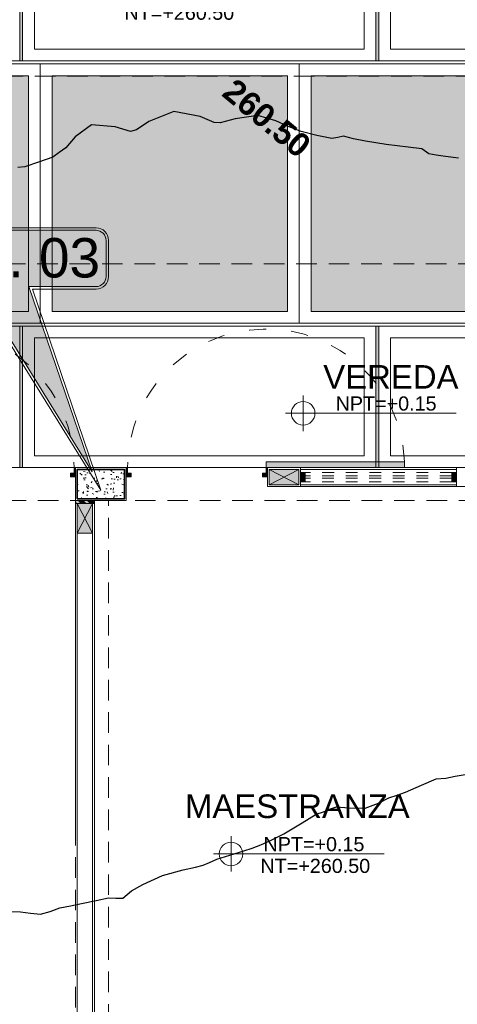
# Model space of a CAD drawing. Header units: millimetres. Extents: x -8931983 to 9630244, y 4 to 18563053.
# Tile 56 of 256: x 349138.31 to 349142.02, y 9281933.57 to 9281941.92. Entities that reach past the tile are written whole.
import ezdxf

# ---------------------------------------------------------------- set-up
doc = ezdxf.new("R2010")
doc.units = ezdxf.units.MM
for name, pattern in [('01 nivel$0$HIDDEN2', [0.1875, 0.125, -0.0625]), ('ACAD_ISO03W100', [30, 12, -18]), ('CONTINUA', [0]), ('DASHED2', [0.375, 0.25, -0.125]), ('HIDDEN', [9.524999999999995, 6.349999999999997, -3.174999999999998])]:
    doc.linetypes.add(name, pattern=pattern)
for name, color, linetype, lineweight in [('.', 7, 'Continuous', 0), ('0_PROYECCIONES 1', 1, 'DASHED2', 0), ('0_VANOS', 30, 'Continuous', 9), ('COLUMNAS', 3, 'Continuous', 35), ('COLUMNETAS TOP', 253, 'Continuous', 0), ('G-ANNO-DIMS', 7, 'Continuous', 5), ('JUNTAS DE DILATACIÓN', 160, 'CONTINUA', 9), ('LPUERTAS', 7, 'Continuous', 5), ('MURO', 133, 'Continuous', 15), ('PUERTAS-1.5', 1, 'Continuous', 9), ('TARRAJEO', 32, 'Continuous', 0), ('TEXTO AMBIENTES', 7, 'Continuous', 30), ('TRAZO', 2, 'Continuous', 5), ('vereda', 254, 'Continuous', 5)]:
    doc.layers.add(name, color=color, linetype=linetype, lineweight=lineweight)
for name, color, linetype, lineweight, true_color in [('0_COLUMNA ACHURADO', 250, 'Continuous', 0, 0x363636), ('0_PISOS', 252, 'Continuous', 0, 0x8a8a8a), ('0_TEXTURA PISOS', 252, 'Continuous', 0, 0x8c8c8c), ('PISO Cemento pulido', 254, 'Continuous', 5, 0xd1d1d1)]:
    doc.layers.add(name, color=color, linetype=linetype, lineweight=lineweight, true_color=true_color)
doc.layers.add('Areas', color=6, linetype='Continuous', plot=False)
doc.layers.add('C-TOPO', color=7, linetype='Continuous')
doc.layers.add('C-TOPO-TEXT', color=7, linetype='Continuous')
doc.styles.add('Arial_1', font='arial.ttf', dxfattribs={"height": 0.15})
doc.styles.get("Standard").update_dxf_attribs({"font": 'arial.ttf'})

# ---------------------------------------------------------------- blocks, each defined once
blk = doc.blocks.new('topooooo')
at = {"layer": 'C-TOPO', "color": 252, "linetype": 'Continuous', "lineweight": 25, "true_color": 0x939598, "elevation": 2.117999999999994, "flags": 128}
for points in [[(-96.23605467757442, -194.255040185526), (-96.33099251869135, -194.3140000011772), (-96.3990622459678, -194.3553128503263), (-96.45451162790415, -194.3874883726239), (-96.52799999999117, -194.3926852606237), (-96.62472934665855, -194.4555495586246), (-96.78405326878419, -194.5579467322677), (-96.93639433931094, -194.6469172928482), (-97.02799999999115, -194.6981754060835), (-97.10809228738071, -194.7339077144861), (-97.13884597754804, -194.7730275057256), (-97.17161702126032, -194.8140000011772), (-97.28706791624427, -194.8736284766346), (-97.40911198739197, -194.932888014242), (-97.46836553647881, -194.9535270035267), (-97.52799999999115, -194.9732709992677), (-97.6331412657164, -195.0007263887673), (-97.77956006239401, -195.0624399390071), (-97.90991588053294, -195.2069660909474), (-97.98609659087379, -195.3140000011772), (-98.02799999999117, -195.3462757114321), (-98.15139186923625, -195.3807759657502), (-98.35027666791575, -195.4917233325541), (-98.4612240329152, -195.6906081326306), (-98.49572428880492, -195.8140000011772), (-98.52799999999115, -195.8559034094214), (-98.65192012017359, -195.9091012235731), (-98.81749730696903, -196.0245026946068), (-98.86008513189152, -196.1923664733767), (-98.86271717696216, -196.3140000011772), (-98.87855224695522, -196.3797581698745), (-98.89768085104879, -196.4443191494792), (-98.96277854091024, -196.5561299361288), (-99.02799999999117, -196.6605723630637), (-99.06823750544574, -196.7010684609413)], [(-95.09973960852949, -201.607240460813), (-95.02799999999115, -201.5517126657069), (-94.95375893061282, -201.5069109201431), (-94.88304322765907, -201.4589567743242), (-94.83508908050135, -201.3882410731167), (-94.79028733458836, -201.3140000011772), (-94.73380755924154, -201.2431346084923), (-94.67290861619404, -201.1690913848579), (-94.59481019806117, -201.0690189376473), (-94.52799999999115, -200.985597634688), (-94.47744547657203, -200.9459672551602), (-94.43273061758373, -200.9092693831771), (-94.41391660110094, -200.8140000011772), (-94.37376224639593, -200.7119642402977), (-94.2948661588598, -200.5471338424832), (-94.19032203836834, -200.3966020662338), (-94.12451600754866, -200.3140000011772), (-94.08269583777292, -200.2593041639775), (-94.05799575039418, -200.2077108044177), (-94.02799999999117, -200.1465163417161), (-93.96416440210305, -200.0498120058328), (-93.89542671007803, -199.9465732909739), (-93.85517678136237, -199.8807173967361), (-93.8164615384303, -199.8140000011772), (-93.77378783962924, -199.7270019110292), (-93.72452974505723, -199.6174702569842), (-93.66370001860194, -199.4459142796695), (-93.61873543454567, -199.3140000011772), (-93.58414657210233, -199.2578534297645), (-93.55939552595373, -199.2095454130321), (-93.52799999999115, -199.1548710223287), (-93.44059466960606, -199.0952768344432), (-93.33194990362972, -199.0100500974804), (-93.27335928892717, -198.903877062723), (-93.23392485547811, -198.8140000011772), (-93.19434677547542, -198.7506129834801), (-93.15477935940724, -198.6872206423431), (-93.08803236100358, -198.5531575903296), (-93.02799999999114, -198.4329839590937), (-92.96619444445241, -198.3758055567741), (-92.91562626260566, -198.3140000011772), (-92.84907371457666, -198.2350882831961)]]:
    blk.add_lwpolyline(points, dxfattribs=at)
at = {"layer": 'C-TOPO-TEXT', "color": 252, "linetype": 'Continuous', "lineweight": -3, "true_color": 0x939598, "insert": (-97.70635066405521, -195.0315831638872, 2.117999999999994), "char_height": 0.2, "attachment_point": 5, "line_spacing_factor": 0.5}
blk.add_mtext('{\\fArial|b1|i0|c0|p34;260.50}', dxfattribs=at)
blk = doc.blocks.new('dsfd')
at = {"layer": '.', "true_color": 0xffffff, "transparency": 33554687}
h = blk.add_hatch(color=7, dxfattribs=at)
h.dxf.hatch_style = 1
h.paths.add_polyline_path([(333301.0459723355, 9094259.161329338, 0.4142135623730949), (333300.8419723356, 9094259.365329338), (333299.478153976, 9094259.36532934), (333300.7642839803, 9094263.123035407), (333298.4322020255, 9094259.36532934), (333296.766371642, 9094259.365329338, 0.4142135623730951), (333296.5623716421, 9094259.161329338), (333296.5623716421, 9094258.427648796, 0.4142135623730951), (333296.766371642, 9094258.223648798), (333300.8419723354, 9094258.223648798, 0.4142135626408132), (333301.0459723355, 9094258.427648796)])
at = {"layer": 'TRAZO', "color": 242, "true_color": 0xcd2027}
for p, q in [((333298.3987322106, 9094259.41632934), (333296.7663716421, 9094259.41632934)), ((333300.8419723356, 9094259.41632934), (333299.5539163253, 9094259.41632934)), ((333296.5113716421, 9094259.161329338), (333296.5113716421, 9094258.427648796)), ((333301.0969723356, 9094258.427648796), (333301.0969723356, 9094259.161329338)), ((333296.7663716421, 9094258.223648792), (333300.8419723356, 9094258.223648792)), ((333296.7663716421, 9094258.172648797), (333300.8419723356, 9094258.172648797))]:
    blk.add_line(p, q, dxfattribs=at)
for points in [[(333299.5539163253, 9094259.41632934), (333300.9405419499, 9094263.493060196), (333298.3987322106, 9094259.41632934)], [(333300.8419723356, 9094259.36532934), (333299.478153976, 9094259.36532934), (333300.7642839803, 9094263.123035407), (333298.4322020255, 9094259.36532934), (333296.7663716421, 9094259.36532934)]]:
    blk.add_lwpolyline(points, dxfattribs=at)
for points in [[(333296.7663716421, 9094259.365329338, 0.4142135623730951), (333296.5623716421, 9094259.161329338), (333296.5623716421, 9094258.427648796, 0.4142135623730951), (333296.7663716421, 9094258.223648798)], [(333300.8419723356, 9094258.223648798, 0.4142135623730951), (333301.0459723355, 9094258.427648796), (333301.0459723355, 9094259.161329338, 0.4142135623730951), (333300.8419723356, 9094259.365329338)]]:
    blk.add_lwpolyline(points, format="xyb", dxfattribs=at)
for centre, start, end in [((333296.7663716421, 9094259.161329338), 90, 180), ((333300.8419723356, 9094259.161329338), 0, 90), ((333296.7663716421, 9094258.427648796), 180, 270), ((333300.8419723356, 9094258.427648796), 270, 0)]:
    blk.add_arc(centre, 0.255, start, end, dxfattribs=at)
blk = doc.blocks.new('edf 2 pg bloque')
at = {"layer": '0_PROYECCIONES 1', "ltscale": 0.7, "elevation": 1410.932808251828}
blk.add_lwpolyline([(-8.830000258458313, 1.6699531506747), (1.49999973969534, 1.6699531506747), (1.49999973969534, -12.6600468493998), (-8.830000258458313, -12.6600468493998)], close=True, dxfattribs=at)
blk = doc.blocks.new('JUNTA VEREDA')
at = {"layer": '.', "true_color": 0x939598}
h = blk.add_hatch(dxfattribs=at)
h.set_pattern_fill('ANGLE', color=252)
h.set_pattern_definition([(0, (0, 0), (0, 6.985), [5.08, -1.905]), (90, (0, 0), (-6.985, 4e-16), [5.08, -1.905])])
h.paths.add_polyline_path([(-0.01331989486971, 1.200000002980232), (0.0120801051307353, 1.200000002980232), (0.0120801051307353, 0), (-0.01331989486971, 0)])
h = blk.add_hatch(color=252, dxfattribs=at)
h.dxf.hatch_style = 1
h.paths.add_polyline_path([(0.0120801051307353, 1.200000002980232), (-0.01331989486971, 1.200000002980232), (-0.01331989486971, 0), (0.0120801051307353, 0)])
at = {"layer": '0_TEXTURA PISOS'}
h = blk.add_hatch(dxfattribs=at)
h.set_pattern_fill('ANGLE', color=256)
h.set_pattern_definition([(0, (-5477.766061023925, -1210.968031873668), (0, 6.985), [5.08, -1.905]), (90, (-5477.766061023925, -1210.968031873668), (-6.985, 4e-16), [5.08, -1.905])])
h.paths.add_polyline_path([(-0.01331989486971, 1.200000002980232), (0.0120801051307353, 1.200000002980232), (0.0120801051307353, 0), (-0.01331989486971, 0)])
at = {"layer": 'vereda'}
blk.add_lwpolyline([(-0.01331989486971, 1.200000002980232), (0.0120801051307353, 1.200000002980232), (0.0120801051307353, 0), (-0.01331989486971, 0)], close=True, dxfattribs=at)
blk = doc.blocks.new('verda bloque edf 02 pg')
at = {"layer": 'vereda'}
for points, elevation in [([(0, 3.7252903e-09), (-9.72999999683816, 3.7252903e-09), (-9.72999999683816, -13.32999999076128), (2.5611371e-09, -13.32999999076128)], 726.0150417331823), ([(-8.504600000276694, -13.32999999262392), (-5.504600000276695, -13.32999999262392), (-5.504600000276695, -12.12999999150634), (-8.504600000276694, -12.12999999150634)], 726.015041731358), ([(-5.479200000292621, -13.32999999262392), (-2.479200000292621, -13.32999999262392), (-2.479200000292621, -12.12999999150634), (-5.479200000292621, -12.12999999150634)], 726.015041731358), ([(-2.453800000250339, -13.32999998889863), (2.4447218e-09, -13.32999998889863), (2.4447218e-09, -12.12999998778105), (-2.453800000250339, -12.12999998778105)], 726.015041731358), ([(-5.379200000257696, -13.22999999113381), (-2.579200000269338, -13.22999999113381), (-2.579200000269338, -12.22999999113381), (-5.379200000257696, -12.22999999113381)], 726.015041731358), ([(-2.353800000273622, -13.22999998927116), (-0.0999999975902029, -13.22999998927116), (-0.0999999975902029, -12.22999998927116), (-2.353800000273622, -12.22999998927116)], 726.015041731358)]:
    blk.add_lwpolyline(points, close=True, dxfattribs=dict(at, elevation=elevation))
for p in [(-5.491280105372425, -13.32999999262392, 726.015041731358), (-2.46588010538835, -13.32999999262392, 726.015041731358)]:
    blk.add_blockref('JUNTA VEREDA', p, dxfattribs=at)
at = {"layer": 'TEXTO AMBIENTES', "insert": (-4.614534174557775, -12.86074662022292, 726.0150417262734), "char_height": 0.12, "width": 0.9021418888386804, "attachment_point": 1, "line_spacing_factor": 0.9417779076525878, "style": 'Arial_1'}
blk.add_mtext('NT=+260.50', dxfattribs=at)
blk = doc.blocks.new('servicios generales')
at = {"layer": '0_COLUMNA ACHURADO'}
h = blk.add_hatch(dxfattribs=at)
h.set_pattern_fill('AR-CONC', color=256, scale=0.00088, angle=90.00000000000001)
h.set_pattern_definition([(140, (0, 0), (0.0140263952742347, 0.1603225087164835), [0.016764, -0.184404]), (85.00000000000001, (0, 0), (-0.1681300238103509, -0.0310142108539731), [0.0134112, -0.1475237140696]), (190.4514447, (0.00116886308, 0.01336016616), (-0.1541036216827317, 0.1293082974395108), [0.014247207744, -0.156719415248]), (136.1842, (-0.044704, 0), (0.0369972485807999, 0.2385495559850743), [0.025146, -0.2766059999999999]), (186.63555761, (-0.04162092, 0.019879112), (-0.2177349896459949, 0.2089156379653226), [0.0213708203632, -0.2350793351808]), (81.18415117, (-0.044704, 0), (-0.2177349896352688, 0.2089156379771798), [0.0201167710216, -0.2212845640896]), (111, (-0.033528, 0.022352), (0.0899933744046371, 0.1334206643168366), [0.016764, -0.184404]), (56.00000000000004, (-0.033528, 0.022352), (-0.1620854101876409, 0.0543857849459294), [0.0134112, -0.1475232]), (161.451445, (-0.026028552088, 0.033470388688), (-0.0720920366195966, 0.1878064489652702), [0.014247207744, -0.1567191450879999]), (127.5, (0, 0), (-0.0744084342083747, 0.0027179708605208), [0, -0.14573504, 0, -0.1497584, 0, -0.148082]), (97.5, (0, 0), (-0.0881589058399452, 0.0588013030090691), [0, -0.08538464, 0, -0.14238224, 0, -0.0564388]), (57.50000000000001, (0, -0.04984496), (0.0050412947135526, 0.1193197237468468), [0, -0.05588, 0, -0.1743456, 0, -0.2313432]), (47.5, (0, -0.07219696), (-0.0223753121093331, 0.1303536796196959), [0, -0.072644, 0, -0.11578336, 0, -0.1642872])])
h.paths.add_polyline_path([(-10.39999966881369, 5.800000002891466), (-10.7999999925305, 5.800000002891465), (-10.7999999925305, 5.550000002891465), (-10.39999966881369, 5.550000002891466)])
at = {"layer": 'COLUMNAS', "color": 6, "elevation": 7.823928e-10}
blk.add_lwpolyline([(-10.7999999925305, 5.550000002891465), (-10.39999966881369, 5.550000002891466), (-10.39999966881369, 5.800000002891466), (-10.7999999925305, 5.800000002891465)], close=True, dxfattribs=at)
at = {"layer": 'TARRAJEO', "elevation": 7.823928e-10}
blk.add_lwpolyline([(-10.8149999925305, 5.535000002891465), (-10.38499966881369, 5.535000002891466), (-10.38499966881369, 5.815000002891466), (-10.8149999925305, 5.815000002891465)], close=True, dxfattribs=at)
blk = doc.blocks.new('*U1485')
at = {"linetype": 'Continuous', "true_color": 0xbebebe}
for points in [[(3032.131410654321, 1351.188780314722), (3032.131410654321, 1351.268780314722), (3032.171410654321, 1351.268780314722), (3032.171410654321, 1351.188780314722)], [(3033.416410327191, 1351.188780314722), (3033.416410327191, 1351.268780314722), (3033.456410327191, 1351.268780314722), (3033.456410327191, 1351.188780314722)]]:
    blk.add_hatch(color=9, dxfattribs=at).paths.add_polyline_path(points)
at = {"layer": '0_VANOS', "linetype": 'Continuous'}
for p, q in [((3032.131410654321, 1351.268780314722), (3032.171410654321, 1351.268780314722)), ((3032.131410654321, 1351.268780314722), (3032.131410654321, 1351.188780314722)), ((3032.171410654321, 1351.268780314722), (3032.171410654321, 1351.188780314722)), ((3033.416410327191, 1351.188780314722), (3033.416410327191, 1351.268780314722)), ((3033.416410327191, 1351.268780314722), (3033.456410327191, 1351.268780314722)), ((3033.456410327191, 1351.268780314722), (3033.456410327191, 1351.188780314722)), ((3032.171410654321, 1351.188780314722), (3032.131410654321, 1351.188780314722)), ((3033.456410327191, 1351.188780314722), (3033.416410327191, 1351.188780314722))]:
    blk.add_line(p, q, dxfattribs=at)
at = {"layer": '0_VANOS', "linetype": '01 nivel$0$HIDDEN2', "ltscale": 0.5}
for p, q in [((3032.170780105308, 1351.268780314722), (3033.415779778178, 1351.268780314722)), ((3032.171410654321, 1351.238780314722), (3033.416410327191, 1351.238780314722)), ((3032.171410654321, 1351.218780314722), (3033.416410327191, 1351.218780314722)), ((3032.171410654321, 1351.188780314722), (3033.416410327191, 1351.188780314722))]:
    blk.add_line(p, q, dxfattribs=at)
at = {"layer": '0_VANOS', "linetype": '01 nivel$0$HIDDEN2'}
blk.add_line((3033.416410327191, 1351.268780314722), (3033.456410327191, 1351.268780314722), dxfattribs=at)
blk = doc.blocks.new('Cotas de elevación - M_Cota de elevación - Destino rellenado-517392-Nivel 1')
at = {"layer": 'G-ANNO-DIMS'}
for p, q in [((0, -0.0015), (0, 0.0015)), ((-0.0015, 0), (0.013, 0))]:
    blk.add_line(p, q, dxfattribs=at)
blk.add_circle((0, 0), 0.001, dxfattribs=at)
blk = doc.blocks.new('00_PTA_ 01')
at = {"layer": 'PUERTAS-1.5', "true_color": 0xffffff}
h = blk.add_hatch(color=7, dxfattribs=at)
h.dxf.hatch_style = 1
h.paths.add_polyline_path([(1.970000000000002, 0.1050000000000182), (0.9900000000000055, 0.1049999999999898), (0.9900000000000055, 0.0649999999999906), (1.970000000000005, 0.0650000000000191)])
h = blk.add_hatch(color=7, dxfattribs=at)
h.dxf.hatch_style = 1
h.paths.add_polyline_path([(0, 0), (0.0349999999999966, 0), (0.0349999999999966, 0.0249999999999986), (0.009999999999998, 0.0250000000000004), (0.009999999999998, 0.0649999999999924), (0, 0.0649999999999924)])
h = blk.add_hatch(color=7, dxfattribs=at)
h.dxf.hatch_style = 1
h.paths.add_polyline_path([(1, 3.6e-15), (1, 0.0649999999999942), (0.9900000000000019, 0.0649999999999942), (0.9900000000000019, 0.0250000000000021), (0.9650000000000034, 0.0250000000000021), (0.9650000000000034, 3.6e-15)])
at = {"layer": 'PUERTAS-1.5'}
for points in [[(1.970000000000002, 0.1050000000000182), (0.9900000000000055, 0.1049999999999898), (0.9900000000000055, 0.0649999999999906), (1.970000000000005, 0.0650000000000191)], [(0, 0), (0.0349999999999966, 0), (0.0349999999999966, 0.0249999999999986), (0.009999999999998, 0.0250000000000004), (0.009999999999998, 0.0649999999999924), (0, 0.0649999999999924)], [(1, 3.6e-15), (1, 0.0649999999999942), (0.9900000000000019, 0.0649999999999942), (0.9900000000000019, 0.0250000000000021), (0.9650000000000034, 0.0250000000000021), (0.9650000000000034, 3.6e-15)]]:
    blk.add_lwpolyline(points, close=True, dxfattribs=at)
at = {"layer": 'PUERTAS-1.5', "linetype": 'ACAD_ISO03W100', "ltscale": 0.01}
blk.add_arc((0.9904164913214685, 0.0645919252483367), 0.9804165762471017, 2.362126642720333, 179.9761520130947, dxfattribs=at)
at = {"layer": 'PUERTAS-1.5', "linetype": 'HIDDEN', "ltscale": 0.25}
blk.add_arc((0.9900000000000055, 0.0650000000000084), 0.9799999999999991, 359.9999999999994, 1.2213e-12, dxfattribs=at)
blk = doc.blocks.new('bloque 03 pg')
at = {"layer": '.', "true_color": 0xadddf7, "transparency": 33554572}
h = blk.add_hatch(color=141, dxfattribs=at)
h.dxf.hatch_style = 1
h.paths.add_polyline_path([(-10.82999999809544, -0.279999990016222), (-10.82999999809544, -0.304999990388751), (-10.66999999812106, -0.304999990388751), (-10.66999999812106, -0.279999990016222)])
at = {"layer": 'COLUMNETAS TOP', "true_color": 0xc0c0c0}
for points in [[(-9.184999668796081, -0.14499974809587), (-8.934999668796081, -0.14499974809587), (-8.934999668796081, -0.0149997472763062), (-9.184999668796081, -0.0149997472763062)], [(-10.81499999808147, -0.304999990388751), (-10.81499999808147, -0.5549999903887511), (-10.68499999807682, -0.5549999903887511), (-10.68499999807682, -0.304999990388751)]]:
    blk.add_hatch(color=9, dxfattribs=at).paths.add_polyline_path(points)
at = {"layer": 'JUNTAS DE DILATACIÓN'}
h = blk.add_hatch(dxfattribs=at)
h.set_pattern_fill('ANSI34', color=256, scale=0.0029, angle=90.09396363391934)
h.set_pattern_definition([(135.0939636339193, (1522.311894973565, -5587.225869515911), (-0.0389999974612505, -0.0391281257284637), []), (135.0939636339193, (1522.311873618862, -5587.21284815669), (-0.0389999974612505, -0.0391281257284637), []), (135.0939636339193, (1522.31185226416, -5587.19982679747), (-0.0389999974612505, -0.0391281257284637), []), (135.0939636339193, (1522.31183090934, -5587.186805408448), (-0.0389999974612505, -0.0391281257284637), [])])
h.paths.add_polyline_path([(-10.82999999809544, -0.279999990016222), (-10.82999999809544, -0.304999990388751), (-10.66999999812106, -0.304999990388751), (-10.66999999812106, -0.279999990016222)])
at = {"layer": '0_PROYECCIONES 1', "ltscale": 0.7, "elevation": 664.3691289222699}
blk.add_lwpolyline([(-15.82999992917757, 1.729864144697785), (1.500000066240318, 1.729864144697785), (1.500000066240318, -7.100135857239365), (-15.82999992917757, -7.100135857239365)], close=True, dxfattribs=at)
at = {"layer": '0_PROYECCIONES 1', "ltscale": 0.7}
for points in [[(-0.4299996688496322, -0.2799999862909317), (-0.4299996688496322, 1.11758709e-08), (-13.8999996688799, 1.3038516e-08), (-13.8999996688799, -0.2799999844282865)], [(-10.54999999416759, -0.2799999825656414), (-10.8299999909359, -0.2799999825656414), (-10.82999966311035, -5.549999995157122), (-10.54999966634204, -5.549999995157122)]]:
    blk.add_lwpolyline(points, close=True, dxfattribs=at)
at = {"layer": 'COLUMNETAS TOP'}
for p, q in [((-8.934999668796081, -0.14499974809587), (-9.184999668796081, -0.0149997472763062)), ((-9.184999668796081, -0.14499974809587), (-8.934999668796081, -0.0149997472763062)), ((-10.81499999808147, -0.5549999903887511), (-10.68499999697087, -0.304999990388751)), ((-10.81499999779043, -0.304999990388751), (-10.68499999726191, -0.5549999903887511))]:
    blk.add_line(p, q, dxfattribs=at)
at = {"layer": 'COLUMNETAS TOP', "elevation": -7.826202e-10}
for points in [[(-9.184999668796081, -0.14499974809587), (-8.934999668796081, -0.14499974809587), (-8.934999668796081, -0.0149997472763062), (-9.184999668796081, -0.0149997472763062)], [(-10.81499999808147, -0.304999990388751), (-10.81499999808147, -0.5549999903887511), (-10.68499999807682, -0.5549999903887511), (-10.68499999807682, -0.304999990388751)]]:
    blk.add_lwpolyline(points, close=True, dxfattribs=at)
at = {"layer": 'JUNTAS DE DILATACIÓN', "elevation": -7.826202e-10}
blk.add_lwpolyline([(-10.82999999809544, -0.279999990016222), (-10.82999999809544, -0.304999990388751), (-10.66999999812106, -0.304999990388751), (-10.66999999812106, -0.279999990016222)], close=True, dxfattribs=at)
at = {"layer": 'MURO'}
for p, q in [((-7.594999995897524, -0.0149997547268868, -705.4664041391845), (-8.919999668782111, -0.0150001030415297, -705.4664041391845)), ((-7.594999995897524, -0.1450000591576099, -705.4664041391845), (-8.919999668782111, -0.1450000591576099, -705.4664041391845)), ((-10.81499999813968, -5.274999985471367), (-10.81499999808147, -0.5549999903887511, -705.4664041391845)), ((-10.68499999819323, -5.274999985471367, -705.4664041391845), (-10.68499999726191, -0.5549999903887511, -705.4664041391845))]:
    blk.add_line(p, q, dxfattribs=at)
at = {"layer": 'TARRAJEO'}
for p, q in [((-7.594999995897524, 3.16649675e-08, 664.3691289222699), (-8.919999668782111, 9.3132257e-09, 664.3691289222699)), ((-7.594999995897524, -0.1599999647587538, 664.3691289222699), (-8.919999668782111, -0.1599999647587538, 664.3691289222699)), ((-10.82999999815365, -3.118000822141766, 664.3691289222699), (-10.82999999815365, -0.279999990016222, 664.3691289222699)), ((-10.66999999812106, -5.549999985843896, 664.3691289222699), (-10.66999999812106, -0.279999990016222, 664.3691289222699))]:
    blk.add_line(p, q, dxfattribs=at)
at = {"layer": 'TARRAJEO', "elevation": -7.826202e-10}
for points in [[(-9.199999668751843, -0.1599997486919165), (-8.919999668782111, -0.1599997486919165), (-8.919999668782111, 2.514570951e-07), (-9.199999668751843, 2.514570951e-07)], [(-7.329999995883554, -0.1599999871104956), (-7.594999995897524, -0.1599999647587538), (-7.594999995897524, 3.53902578e-08), (-7.329999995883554, 1.11758709e-08)]]:
    blk.add_lwpolyline(points, close=True, dxfattribs=at)
at = {"xscale": -1}
blk.add_blockref('*U1485', (3024.536410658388, -1351.308780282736, -664.3691289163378), dxfattribs=at)
at = {"layer": 'LPUERTAS', "yscale": 1.199999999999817, "zscale": 1.199999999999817}
for p, xscale in [((-10.82999999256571, -0.0779796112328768), -1.199999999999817), ((-10.39999966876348, -0.0779999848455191), 1.199999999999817)]:
    blk.add_blockref('00_PTA_ 01', p, dxfattribs=dict(at, xscale=xscale))
at = {"layer": 'TEXTO AMBIENTES', "xscale": 99.99999999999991, "yscale": 99.99999999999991, "zscale": 99.99999999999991}
blk.add_blockref('Cotas de elevación - M_Cota de elevación - Destino rellenado-517392-Nivel 1', (-9.509425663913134, -3.277073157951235, -441.5074041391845), dxfattribs=at)
at = {"layer": 'vereda'}
blk.add_blockref('servicios generales', (-0.0150000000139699, -5.814999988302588, -1.565013e-09), dxfattribs=at)
at = {"layer": 'TEXTO AMBIENTES', "insert": (-9.919097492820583, -2.772204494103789, -704.9664041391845), "char_height": 0.2, "width": 1.945297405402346, "attachment_point": 1, "style": 'Arial_1'}
blk.add_mtext('\\pxqc;MAESTRANZA', dxfattribs=at)
at = {"layer": 'TEXTO AMBIENTES', "char_height": 0.12, "width": 0.9021418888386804, "attachment_point": 1, "line_spacing_factor": 0.9417779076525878, "style": 'Arial_1'}
for s, insert in [('NPT=+0.15', (-9.233706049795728, -3.133676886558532, -441.5074041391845)), ('NT=+260.50', (-9.259528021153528, -3.318298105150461, -441.5074041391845))]:
    blk.add_mtext(s, dxfattribs=dict(at, insert=insert))
blk = doc.blocks.new('verda bloque 03 pg')
at = {"layer": 'vereda'}
for points in [[(-14.30459980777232, 7.4505806e-09), (-11.30459980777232, 7.4505806e-09), (-11.30459980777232, 1.200000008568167), (-14.30459980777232, 1.200000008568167)], [(-11.27919980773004, 7.4505806e-09), (-8.279199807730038, 7.4505806e-09), (-8.279199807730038, 1.200000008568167), (-11.27919980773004, 1.200000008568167)], [(-8.253799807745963, 2.4959445e-07), (-5.253799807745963, 2.4959445e-07), (-5.253799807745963, 1.200000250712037), (-8.253799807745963, 1.200000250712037)], [(-11.17919980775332, 0.1000000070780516), (-8.379199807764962, 0.1000000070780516), (-8.379199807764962, 1.100000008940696), (-11.17919980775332, 1.100000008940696)], [(-8.153799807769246, 0.1000002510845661), (-5.35379980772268, 0.1000002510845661), (-5.35379980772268, 1.100000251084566), (-8.153799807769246, 1.100000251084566)]]:
    blk.add_lwpolyline(points, close=True, dxfattribs=at)
at = {"layer": 'TEXTO AMBIENTES', "xscale": 99.99999999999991, "yscale": 99.99999999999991, "zscale": 99.99999999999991}
blk.add_blockref('Cotas de elevación - M_Cota de elevación - Destino rellenado-517392-Nivel 1', (-8.896854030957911, 0.4608499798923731, 664.3691289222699), dxfattribs=at)
at = {"layer": 'vereda'}
for p in [(-11.29127991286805, 7.4505806e-09), (-8.265879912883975, 7.4505806e-09)]:
    blk.add_blockref('JUNTA VEREDA', p, dxfattribs=at)
at = {"layer": 'TEXTO AMBIENTES', "insert": (-9.32687714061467, 0.8699200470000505, 664.3691289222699), "char_height": 0.2, "width": 2.349898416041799, "attachment_point": 1, "style": 'Arial_1'}
blk.add_mtext('\\pxqc;VEREDA', dxfattribs=at)
at = {"layer": 'TEXTO AMBIENTES', "insert": (-8.621134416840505, 0.6042462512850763, 664.3691289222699), "char_height": 0.12, "width": 0.9021418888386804, "attachment_point": 1, "line_spacing_factor": 0.9417779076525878, "style": 'Arial_1'}
blk.add_mtext('NPT=+0.15', dxfattribs=at)

msp = doc.modelspace()

# ---------------------------------------------------------------- hatches: boundary and pattern name
at = {"layer": '.', "true_color": 0x939598, "transparency": 33554559}
h = msp.add_hatch(dxfattribs=at)
h.set_pattern_fill('AR-SAND', color=252, scale=0.0087, angle=-90.00000000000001)
h.set_pattern_definition([(307.5, (0, 0), (0.4257895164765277, 0.0139202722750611), [0, -0.3358895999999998, 0, -0.3756659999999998, 0, -0.3590924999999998]), (277.5, (0, 0), (0.6236378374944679, -0.3910852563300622), [0, -0.1812035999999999, 0, -0.3027425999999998, 0, -0.1160144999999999]), (237.5, (0, 0.2718053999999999), (0.0012503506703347, -0.6881633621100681), [0, -0.1104899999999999, 0, -0.3977639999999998, 0, -0.5193029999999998]), (227.5, (0, 0.2718053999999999), (0.193948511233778, -0.6642941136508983), [0, -0.055245, 0, -0.2607563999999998, 0, -0.2983229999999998])])
edge = h.paths.add_edge_path()
edge.add_line((349130.3852684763, 9281921.531407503), (349130.3847586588, 9281920.381407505))
edge.add_line((349130.3847586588, 9281920.381407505), (349135.0647586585, 9281920.381407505))
edge.add_line((349135.0647586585, 9281920.381407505), (349135.0647485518, 9281921.531407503))
edge.add_arc((349138.0647485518, 9281921.531407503), 2.99999999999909, 89.99999999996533, 179.9999999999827, ccw=False)
edge.add_line((349138.0647485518, 9281924.531407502), (349138.9403453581, 9281924.531407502))
edge.add_arc((349138.9403496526, 9281921.531411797), 2.999995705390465, 8.202094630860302e-05, 90.0000820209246, ccw=False)
edge.add_line((349141.940345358, 9281921.531416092), (349141.9403554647, 9281918.001386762))
edge.add_line((349141.9403554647, 9281918.00138676), (349156.758601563, 9281918.00138676))
edge.add_line((349156.758601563, 9281918.00138676), (349156.758601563, 9281921.00138676))
edge.add_arc((349158.758601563, 9281921.00138676), 2, 90, 180, ccw=False)
edge.add_line((349158.758601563, 9281923.00138676), (349161.0004021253, 9281923.00138676))
edge.add_line((349161.0004021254, 9281923.001386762), (349161.0004021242, 9281955.074472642))
edge.add_line((349161.0004021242, 9281955.074472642), (349146.6847117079, 9281955.074472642))
edge.add_line((349146.6847117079, 9281955.074472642), (349146.6847117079, 9281941.899472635))
edge.add_line((349146.6847117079, 9281941.899472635), (349151.8257897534, 9281941.899472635))
edge.add_arc((349151.8257897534, 9281938.874472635), 3.024999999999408, -0.004437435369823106, 89.99999999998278, ccw=False)
edge.add_line((349154.8507897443, 9281938.874238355), (349154.8502452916, 9281931.844312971))
edge.add_arc((349151.8502447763, 9281931.84454584), 3.000000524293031, 269.99998998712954, 359.99555255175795, ccw=False)
edge.add_line((349151.8502442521, 9281928.844545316), (349151.0596959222, 9281928.844578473))
edge.add_line((349151.0596959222, 9281928.844578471), (349137.7847586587, 9281928.844545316))
edge.add_arc((349137.7847586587, 9281921.444545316), 7.399999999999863, 89.99999999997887, 180.0000000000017)
at = {"layer": 'PISO Cemento pulido', "true_color": 0xdfe0e1, "transparency": 33554610}
for points in [[(349136.3797114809, 9281941.44954187), (349138.3797746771, 9281941.44954188), (349138.3797746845, 9281939.449541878), (349136.3797114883, 9281939.449541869)], [(349138.5797114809, 9281941.449560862), (349140.5797746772, 9281941.44956087), (349140.5797746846, 9281939.44956087), (349138.5797114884, 9281939.449560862)], [(349140.7797114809, 9281941.449560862), (349142.7797746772, 9281941.44956087), (349142.7797746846, 9281939.44956087), (349140.7797114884, 9281939.449560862)]]:
    msp.add_hatch(color=254, dxfattribs=at).paths.add_polyline_path(points)

# ---------------------------------------------------------------- linework, layer by layer
at = {"layer": '0_PISOS', "elevation": -664.3691289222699}
for points in [[(349136.3797114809, 9281941.44954187), (349138.3797746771, 9281941.44954188), (349138.3797746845, 9281939.449541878), (349136.3797114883, 9281939.449541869)], [(349138.5797114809, 9281941.449560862), (349140.5797746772, 9281941.44956087), (349140.5797746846, 9281939.44956087), (349138.5797114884, 9281939.449560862)], [(349140.7797114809, 9281941.449560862), (349142.7797746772, 9281941.44956087), (349142.7797746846, 9281939.44956087), (349140.7797114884, 9281939.449560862)]]:
    msp.add_lwpolyline(points, close=True, dxfattribs=at)
at = {"layer": 'TARRAJEO', "elevation": 726.0150417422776}
for points in [[(349135.2796960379, 9281938.12450983), (349149.6096957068, 9281938.12450983), (349149.6096957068, 9281932.294522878), (349135.2796960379, 9281932.294522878)], [(349135.2796963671, 9281938.12450983), (349149.6096957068, 9281938.12450983), (349149.6096957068, 9281932.29450025), (349135.2796963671, 9281932.29450025)]]:
    msp.add_lwpolyline(points, close=True, dxfattribs=at)
at = {"layer": 'vereda'}
for p, q in [((349134.0796963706, 9281941.549519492), (349143.8096963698, 9281941.549519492)), ((349138.4796963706, 9281939.349558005), (349138.4796963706, 9281941.549557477)), ((349140.6796963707, 9281939.349576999), (349140.6796963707, 9281941.54957647)), ((349134.0796963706, 9281939.349520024), (349144.2106699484, 9281939.349577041))]:
    msp.add_line(p, q, dxfattribs=at)

# ---------------------------------------------------------------- block references
at = {"extrusion": (-1.000103e-10, -0.0256361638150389, 0.9996713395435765), "xscale": -0.418244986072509, "yscale": 0.4182449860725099, "zscale": 0.4182449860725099, "rotation": 180}
msp.add_blockref('dsfd', (209737.5112506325, 13082536.57694989, -237206.9631319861), dxfattribs=at)
at = {"lineweight": 5}
for name, p in [('bloque 03 pg', (349149.6096957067, 9281938.12450982, 726.0150417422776)), ('verda bloque 03 pg', (349149.6096961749, 9281938.124509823, 726.0150417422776))]:
    msp.add_blockref(name, p, dxfattribs=at)
at = {"layer": 'vereda', "rotation": 320.4010421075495}
msp.add_blockref('topooooo', (349340.0046675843, 9282029.08654123, 261.841), dxfattribs=at)

# ---------------------------------------------------------------- texts
at = {"layer": 'Areas', "color": 7, "insert": (349138.9880962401, 9281940.071983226, 726.0587532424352), "char_height": 0.3344231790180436, "width": 1.806740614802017, "attachment_point": 3}
msp.add_mtext('EDIF. 03', dxfattribs=at)

# ---------------------------------------------------------------- next in the draw order: block references
at = {"lineweight": 5}
msp.add_blockref('edf 2 pg bloque', (349142.6096963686, 9281954.10451949, -726.0150417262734), dxfattribs=at)

# ---------------------------------------------------------------- next in the draw order: block references
msp.add_blockref('verda bloque edf 02 pg', (349143.8096963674, 9281954.904519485, -726.0150417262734), dxfattribs=at)

doc.saveas('drawing.dxf')
